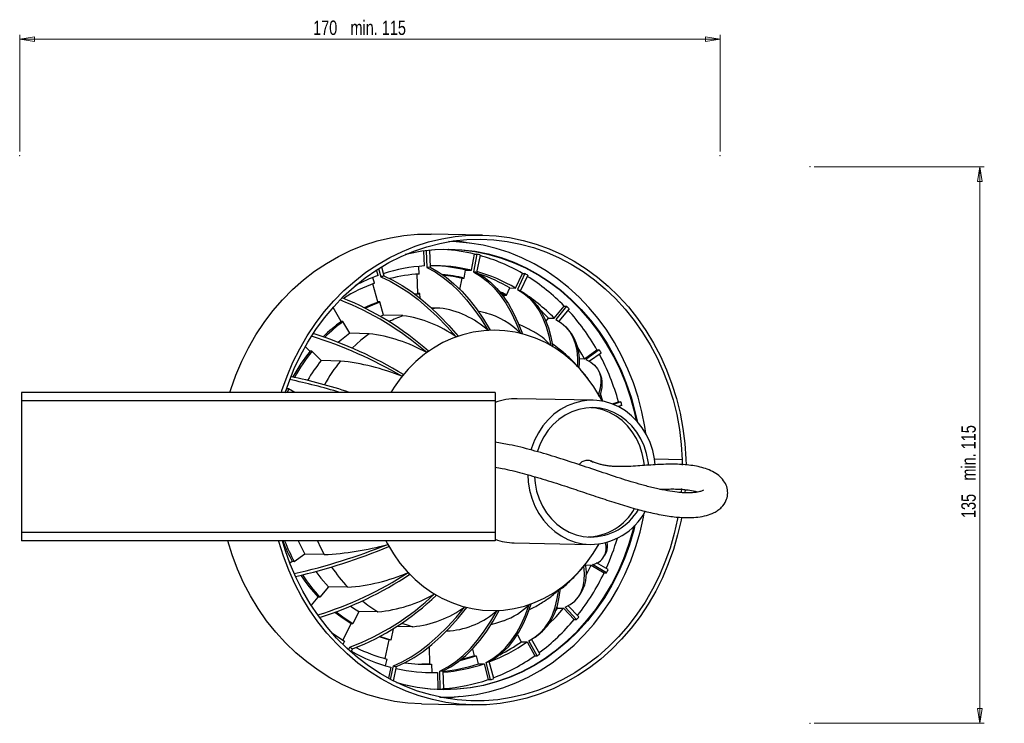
# Model space of a CAD drawing. Header units: millimetres. Extents: x -112 to 987, y -57 to 768.
# Tile 4 of 4: x 562 to 801, y 597 to 768. Entities that reach past the tile are written whole.
import ezdxf

# ---------------------------------------------------------------- set-up
doc = ezdxf.new("R2010")
doc.units = ezdxf.units.MM
doc.header["$PDSIZE"] = -1
doc.styles.add('SLDTEXTSTYLE0', font='TXT', dxfattribs={"width": 0.75})
doc.dimstyles.new('SLDDIMSTYLE1', dxfattribs={"dimtxt": 3.5, "dimasz": 3.556, "dimexe": 0, "dimexo": 0.0625, "dimgap": 0.875, "dimtad": 1, "dimdec": 0, "dimrnd": 1e-09, "dimzin": 12, "dimdsep": 46, "dimtxsty": 'SLDTEXTSTYLE0', "dimblk1": 'CLOSED', "dimblk2": 'CLOSED', "dimsah": 1, "dimcen": 0.09, "dimadec": 0, "dimazin": 3, "dimtfac": 1, "dimtofl": 0, "dimtmove": 0, "dimatfit": 3, "dimldrblk": 'CLOSED', "dimfxl": 0, "dimfrac": 2, "dimtolj": 1, "dimarcsym": 0})

# ---------------------------------------------------------------- blocks, each defined once
blk = doc.blocks.new('_Closed')
at = {"color": 0, "linetype": 'ByBlock', "lineweight": -2}
for p, q in [((-1, 0.166667), (0, 0)), ((-1, 0.166667), (-1, -0.166667)), ((0, 0), (-1, -0.166667)), ((0, 0), (-1, 0))]:
    blk.add_line(p, q, dxfattribs=at)
blk = doc.blocks.new('_D_1')
at = {"color": 7, "linetype": 'Continuous', "lineweight": 0}
for p, q in [((562.25, 736.12), (562.25, 764.37)), ((562.25, 763.37), (732.25, 763.37)), ((732.25, 736.12), (732.25, 764.37))]:
    blk.add_line(p, q, dxfattribs=at)
at = {"color": 7, "linetype": 'Continuous', "lineweight": 18, "xscale": 3.556, "yscale": 3.556, "rotation": 180.0000000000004}
blk.add_blockref('_Closed', (562.25, 763.37), dxfattribs=at)
at = {"color": 7, "linetype": 'Continuous', "lineweight": 18, "xscale": 3.556, "yscale": 3.556}
blk.add_blockref('_Closed', (732.25, 763.37), dxfattribs=at)
at = {"color": 7, "linetype": 'Continuous', "lineweight": 18, "char_height": 3.5, "attachment_point": 1, "style": 'SLDTEXTSTYLE0'}
for s, insert in [('170', (633.47, 767.88)), ('min. 115', (642.54, 767.88))]:
    blk.add_mtext(s, dxfattribs=dict(at, insert=insert))
blk = doc.blocks.new('_D_2')
at = {"color": 7, "linetype": 'Continuous', "lineweight": 0}
for p, q in [((755.09, 732.41), (796.32, 732.41)), ((795.32, 732.41), (795.32, 597.41)), ((755.09, 597.41), (796.32, 597.41))]:
    blk.add_line(p, q, dxfattribs=at)
at = {"color": 7, "linetype": 'Continuous', "lineweight": 18, "xscale": 3.556, "yscale": 3.556}
for p, rotation in [((795.32, 732.41), 90.0000000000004), ((795.32, 597.41), 270.0000000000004)]:
    blk.add_blockref('_Closed', p, dxfattribs=dict(at, rotation=rotation))
at = {"color": 7, "linetype": 'Continuous', "lineweight": 18, "char_height": 3.5, "attachment_point": 1, "rotation": 90, "style": 'SLDTEXTSTYLE0'}
for s, insert in [('min. 115', (790.81, 656.27)), ('135', (790.81, 647.2))]:
    blk.add_mtext(s, dxfattribs=dict(at, insert=insert))

msp = doc.modelspace()

# ---------------------------------------------------------------- linework, layer by layer
at = {"color": 7, "linetype": 'Continuous', "lineweight": 25}
for p, q in [((674.58, 715.83), (662.13, 716.08)), ((660.5, 708.35), (660.35, 711.97)), ((660.93, 712.05), (661.09, 707.98)), ((661.75, 712.14), (661.85, 708.02)), ((671.89, 707.31), (672.65, 711.22)), ((673.23, 711.21), (672.4, 706.95)), ((672.65, 711.22), (673.23, 711.21)), ((674.04, 711), (673.14, 706.76)), ((649.35, 707.7), (649.92, 705.69)), ((650.06, 708.14), (650.64, 705.94)), ((659.19, 706.38), (659.12, 708.25)), ((648.39, 704.16), (648, 705.56)), ((649.24, 706.04), (648.86, 707.39)), ((658.9, 701.66), (658.71, 706.35)), ((669.11, 702.67), (669.64, 705.39)), ((669.64, 705.39), (670.12, 705.38)), ((670.12, 705.38), (670.5, 707.34)), ((670.5, 707.34), (671.89, 707.31)), ((682.63, 702.98), (684.27, 706.54)), ((684.85, 706.53), (683.07, 702.65)), ((685.58, 706.09), (683.75, 702.26)), ((684.27, 706.54), (684.85, 706.53)), ((649.18, 699.66), (647.96, 704)), ((680.43, 701.23), (681.25, 703.01)), ((681.25, 703.01), (682.63, 702.98)), ((659.38, 701.65), (658.9, 701.66)), ((659.43, 700.54), (659.38, 701.65)), ((678.99, 701.8), (680, 701.24)), ((679.75, 700.8), (679.95, 701.24)), ((679.95, 701.24), (680.43, 701.23)), ((684.28, 701.95), (683.41, 702.46)), ((640.24, 694.89), (638.32, 698.29)), ((649.66, 699.65), (649.18, 699.66)), ((650.58, 696.39), (649.66, 699.65)), ((664.2, 698.13), (662.18, 698.17)), ((692.01, 695.66), (694.4, 698.62)), ((694.98, 698.61), (692.38, 695.38)), ((695.59, 697.98), (693.08, 694.98)), ((694.4, 698.62), (694.98, 698.61)), ((655.27, 696.29), (650.58, 696.39)), ((675.56, 696.87), (673.47, 697.34)), ((690, 694.91), (690.62, 695.68)), ((690.62, 695.68), (692.01, 695.66)), ((640.72, 694.88), (640.24, 694.89)), ((642.36, 692.01), (640.72, 694.88)), ((695.42, 692.96), (694.79, 693.62)), ((647.05, 691.91), (642.36, 692.01)), ((632.69, 687.69), (631.58, 688.83)), ((633.17, 687.68), (632.69, 687.69)), ((635.42, 685.38), (633.17, 687.68)), ((699.37, 685.84), (702.36, 688.01)), ((702.94, 688), (699.68, 685.63)), ((703.38, 687.21), (700.53, 685.22)), ((702.36, 688.01), (702.94, 688)), ((640.1, 685.29), (635.42, 685.38)), ((697.64, 683.97), (696.91, 684.82)), ((698.07, 685.87), (699.37, 685.84)), ((703.07, 682.45), (702.66, 683.18)), ((677.67, 677.67), (562.67, 677.67)), ((562.67, 677.67), (562.67, 675.67)), ((626.67, 677.59), (627.1, 678.54)), ((627.04, 678.54), (627, 678.57)), ((627.52, 678.53), (627.04, 678.54)), ((627.57, 678.51), (627.19, 677.67)), ((629, 677.67), (627.52, 678.53)), ((677.67, 677.67), (677.67, 675.67)), ((703.82, 675.52), (703.22, 677.36)), ((677.67, 675.67), (562.67, 675.67)), ((562.67, 675.67), (562.67, 643.67)), ((677.67, 675.67), (677.67, 643.67)), ((701.44, 675.77), (683, 676.15)), ((706.08, 674.87), (707.6, 675.42)), ((708.18, 675.41), (706.37, 674.76)), ((708.42, 674.52), (707.54, 674.22)), ((707.6, 675.42), (708.18, 675.41)), ((707.98, 673.99), (707.89, 674.34)), ((723.13, 661.33), (716.36, 661.47)), ((723.11, 660.04), (723.13, 661.33)), ((722.93, 654.33), (722.85, 653.36)), ((713.65, 647.38), (713.83, 648.36)), ((677.67, 643.67), (562.67, 643.67)), ((562.67, 643.67), (562.67, 641.67)), ((677.67, 643.67), (677.67, 641.67)), ((677.67, 641.67), (562.67, 641.67)), ((682.28, 641.16), (700.72, 640.78)), ((631.46, 638.42), (628.87, 636.61)), ((636.14, 638.32), (631.46, 638.42)), ((704.31, 638.19), (704.65, 638.91)), ((628.39, 636.62), (627.85, 636.24)), ((628.87, 636.61), (628.39, 636.62)), ((699.59, 635.82), (700.98, 635.79)), ((700.98, 635.79), (704.1, 633.9)), ((704.68, 633.89), (701.28, 635.95)), ((705.07, 634.72), (702.28, 636.33)), ((699.2, 635.51), (699.16, 635.46)), ((704.1, 633.9), (704.68, 633.89)), ((637.18, 630.51), (635.09, 628.01)), ((641.87, 630.41), (637.18, 630.51)), ((634.61, 628.02), (632.98, 626.07)), ((635.09, 628.01), (634.61, 628.02)), ((697.53, 627.65), (698.08, 628.33)), ((644.53, 624.55), (643.08, 621.53)), ((649.22, 624.45), (644.53, 624.55)), ((692.34, 624.71), (692.89, 625.35)), ((692.65, 625.6), (692.89, 625.35)), ((692.89, 625.35), (694.27, 625.32)), ((694.27, 625.32), (696.85, 622.59)), ((697.43, 622.57), (694.62, 625.55)), ((697.99, 623.26), (695.39, 625.92)), ((642.61, 621.54), (640.71, 617.57)), ((643.08, 621.53), (642.61, 621.54)), ((696.85, 622.59), (697.43, 622.57)), ((652.88, 620.33), (652.3, 617.61)), ((657.69, 620.85), (653.8, 620.93)), ((665.86, 619.82), (666.72, 619.84)), ((641.08, 617.34), (640.69, 616.53)), ((651.82, 617.62), (650.87, 613.11)), ((652.3, 617.61), (651.82, 617.62)), ((683.08, 618.88), (684.01, 617.18)), ((684.01, 617.18), (685.4, 617.15)), ((685.4, 617.15), (687.25, 613.75)), ((687.84, 613.74), (685.81, 617.44)), ((688.54, 614.24), (686.51, 617.81)), ((687.35, 618.34), (688.13, 618.9)), ((642.06, 615.23), (642.35, 615.86)), ((642.67, 614.68), (643.02, 615.46)), ((661.66, 615.97), (661.76, 611.78)), ((672.16, 615.43), (672.59, 613.79)), ((651.33, 612.99), (650.99, 611.38)), ((672.59, 613.79), (673.07, 613.78)), ((673.07, 613.78), (673.57, 611.87)), ((673.57, 611.87), (674.96, 611.84)), ((676.55, 608), (675.45, 612.17)), ((677.34, 608.28), (676.18, 612.42)), ((687.25, 613.75), (687.84, 613.74)), ((652.3, 611.01), (651.73, 608.34)), ((652.26, 608.06), (652.95, 611.35)), ((653.01, 607.67), (653.69, 611.16)), ((660.77, 609.75), (662.29, 609.77)), ((661.76, 611.78), (662.24, 611.77)), ((662.24, 611.77), (662.29, 609.77)), ((662.29, 609.77), (663.67, 609.74)), ((663.67, 609.74), (663.77, 605.75)), ((664.35, 605.73), (664.24, 610.09)), ((665.18, 605.77), (665, 610.12)), ((674.96, 611.84), (675.97, 608.01)), ((675.97, 608.01), (676.55, 608)), ((663, 605.73), (663.77, 605.75)), ((663.77, 605.75), (664.35, 605.73)), ((659.81, 602.11), (672.26, 601.85))]:
    msp.add_line(p, q, dxfattribs=at)
at = {"color": 7, "linetype": 'Continuous', "lineweight": 25, "flags": 128}
for points in [[(613.23, 677.67), (613.46, 678.39), (614.7, 681.86), (616.13, 685.23), (617.76, 688.48), (619.57, 691.62), (621.56, 694.61), (623.72, 697.45), (626.04, 700.12), (628.5, 702.62), (631.11, 704.94), (633.84, 707.05), (636.69, 708.97), (639.65, 710.66), (642.69, 712.14), (645.82, 713.39), (649.01, 714.41), (652.25, 715.19), (655.52, 715.73), (658.82, 716.03), (662.13, 716.08)], [(625.76, 677.67), (625.91, 678.14), (627.14, 681.6), (628.58, 684.97), (630.21, 688.23), (632.02, 691.36), (634.01, 694.35), (636.17, 697.19), (638.48, 699.87), (640.95, 702.37), (643.56, 704.68), (646.29, 706.8), (649.14, 708.71), (652.1, 710.41), (655.14, 711.89), (658.26, 713.14), (661.45, 714.16), (664.69, 714.94), (667.97, 715.48), (671.27, 715.78), (674.58, 715.83)], [(626.67, 677.59), (627.54, 680.11), (628.9, 683.48), (630.46, 686.75), (632.2, 689.89), (634.12, 692.9), (636.21, 695.76), (638.47, 698.46), (640.87, 700.98), (643.42, 703.32), (646.1, 705.47), (648.9, 707.42), (651.81, 709.15), (654.81, 710.66), (657.89, 711.95), (661.04, 713.01), (664.24, 713.83), (667.48, 714.41), (670.75, 714.74), (674.03, 714.84), (677.31, 714.69), (680.57, 714.3), (683.8, 713.66), (686.99, 712.79), (690.11, 711.68), (693.16, 710.34), (696.13, 708.77), (699, 706.99), (701.75, 705), (704.38, 702.81), (706.88, 700.42), (709.23, 697.86), (711.43, 695.12), (713.46, 692.23), (715.31, 689.19), (716.99, 686.02), (718.47, 682.73), (719.75, 679.33), (720.84, 675.85), (721.72, 672.29), (722.38, 668.68), (722.84, 665.02), (723.07, 661.33)], [(674.58, 715.83), (677.89, 715.64), (681.17, 715.21), (684.42, 714.53), (687.63, 713.62), (690.77, 712.47), (693.84, 711.1), (696.83, 709.5), (699.71, 707.68), (702.48, 705.65), (705.12, 703.43), (707.63, 701.01), (710, 698.41), (712.2, 695.64), (714.24, 692.72), (716.11, 689.65), (717.79, 686.44), (719.29, 683.12), (720.58, 679.7), (721.68, 676.18), (722.56, 672.6), (723.24, 668.95), (723.71, 665.26), (723.95, 661.54), (723.99, 660.11)], [(711.93, 670.86), (711.46, 673.03), (710.51, 676.51), (709.36, 679.91), (708.01, 683.21), (706.46, 686.4), (704.72, 689.46), (702.8, 692.37), (700.7, 695.14), (698.44, 697.73), (696.03, 700.14), (693.48, 702.36), (690.8, 704.38), (688, 706.19), (685.1, 707.78), (682.1, 709.14), (679.04, 710.27), (675.9, 711.15), (672.73, 711.8), (669.51, 712.2), (666.28, 712.35), (663.05, 712.25), (659.83, 711.9), (656.64, 711.31), (655.82, 711.11)], [(656.3, 711.32), (656.67, 711.4), (659.87, 712), (663.09, 712.35), (666.33, 712.45), (669.57, 712.29), (672.78, 711.9), (675.97, 711.25), (679.11, 710.36), (682.18, 709.23), (685.18, 707.87), (688.09, 706.28), (690.89, 704.47), (693.58, 702.45), (696.14, 700.22), (698.55, 697.8), (700.81, 695.2), (702.91, 692.44), (704.84, 689.51), (706.58, 686.45), (708.14, 683.25), (709.49, 679.95), (710.64, 676.54), (711.59, 673.05), (712.1, 670.66)], [(714.22, 667.67), (713.96, 669.38), (713.26, 672.99), (712.34, 676.52), (711.21, 679.98), (709.88, 683.35), (708.35, 686.61), (706.63, 689.74), (704.73, 692.74), (702.66, 695.59), (700.42, 698.27), (698.03, 700.78), (695.49, 703.1), (692.82, 705.22), (690.03, 707.14), (687.13, 708.84), (684.13, 710.32), (681.05, 711.58), (677.91, 712.59), (674.71, 713.37), (671.47, 713.9), (668.2, 714.19), (666.43, 714.24)], [(668.33, 714.52), (668.66, 714.46), (671.34, 713.92)], [(661.09, 707.98), (663.07, 706.91), (665.03, 705.58), (666.96, 704.01), (668.86, 702.21), (670.71, 700.16), (672.51, 697.9), (674.25, 695.41), (675.93, 692.72)], [(661.85, 708.02), (663.82, 706.94), (665.76, 705.62), (667.66, 704.05), (669.53, 702.24), (671.35, 700.19), (673.11, 697.92), (674.82, 695.44), (676.46, 692.74)], [(649.92, 705.69), (652.14, 704.66), (654.39, 703.39), (656.67, 701.9), (658.97, 700.17), (661.27, 698.22), (663.59, 696.06), (665.89, 693.69), (668.18, 691.12)], [(650.64, 705.94), (652.85, 704.91), (655.08, 703.64), (657.34, 702.13), (659.61, 700.4), (661.89, 698.44), (664.16, 696.26), (666.43, 693.88), (668.68, 691.3)], [(664.91, 706.23), (667.45, 705.86), (669.69, 705.39)], [(672.4, 706.95), (674.14, 705.9), (675.8, 704.6), (677.38, 703.06), (678.86, 701.29), (680.25, 699.29), (681.54, 697.07), (682.71, 694.64), (683.78, 692)], [(673.14, 706.76), (674.87, 705.71), (676.51, 704.42), (678.06, 702.89), (679.52, 701.12), (680.88, 699.13), (682.13, 696.92), (683.27, 694.5), (684.29, 691.87)], [(658.13, 701.55), (658.66, 701.58), (659.38, 701.62)], [(659.38, 701.59), (659.14, 701.58), (658.19, 701.5)], [(680.43, 701.23), (679.42, 701.8), (678.67, 702.19)], [(683.07, 702.65), (684.59, 701.69), (685.97, 700.5), (687.21, 699.1), (688.31, 697.48), (689.26, 695.66), (690.06, 693.64), (690.7, 691.42), (691.19, 689.02)], [(684.28, 701.95), (685.24, 701.3), (686.61, 700.12), (687.83, 698.73), (688.9, 697.13), (689.82, 695.33), (690.59, 693.32), (691.2, 691.12), (691.65, 688.74)], [(645.96, 698.24), (647.38, 698.88), (649.34, 699.65)], [(649.68, 699.59), (647.86, 698.87), (646.2, 698.12)], [(664.2, 698.13), (662.94, 698.03), (662.39, 697.97)], [(650.58, 696.39), (650.14, 696.22), (649.83, 696.1)], [(690.62, 695.68), (689.07, 697.2), (688.59, 697.64)], [(692.38, 695.38), (693.7, 694.57), (694.83, 693.58), (695.78, 692.4), (696.54, 691.05), (697.11, 689.52), (697.49, 687.83), (697.66, 685.98), (697.64, 683.97)], [(642.36, 692.01), (640.37, 690.45), (639.64, 689.82)], [(647.05, 691.91), (645.05, 690.35), (642.93, 688.42)], [(703.6, 675.56), (703.05, 676.6), (701.63, 678.99), (700.03, 681.23), (698.27, 683.32), (696.35, 685.22), (694.3, 686.94), (692.13, 688.45), (689.84, 689.75), (687.47, 690.82), (685.03, 691.67), (682.53, 692.27), (679.99, 692.64), (677.43, 692.76), (674.87, 692.64), (672.33, 692.27), (669.82, 691.66), (667.37, 690.82), (664.99, 689.74), (662.7, 688.44), (660.51, 686.93), (658.44, 685.21), (656.51, 683.3), (654.73, 681.22), (653.11, 678.97), (652.3, 677.67)], [(699.37, 685.84), (698.73, 686.93), (697.71, 688.56)], [(699.68, 685.63), (700.85, 685.03), (701.79, 684.29), (702.51, 683.42), (703.01, 682.42), (703.28, 681.3), (703.32, 680.05), (703.13, 678.69), (702.72, 677.21)], [(716.53, 660.12), (716.34, 661.57), (715.9, 663.58), (715.25, 665.52), (714.4, 667.35), (713.36, 669.06), (712.15, 670.61), (710.78, 671.99), (709.28, 673.18), (707.66, 674.16), (705.95, 674.92), (704.18, 675.44), (702.35, 675.73), (700.52, 675.76), (698.68, 675.55), (696.89, 675.1), (695.15, 674.42), (693.49, 673.5), (691.94, 672.38), (690.52, 671.05), (689.25, 669.55), (688.14, 667.89), (687.22, 666.09), (686.49, 664.18), (686.35, 663.73)], [(714.93, 660.02), (714.82, 660.94), (714.42, 662.86), (713.82, 664.7), (713.01, 666.45), (712.01, 668.06), (710.85, 669.53), (709.52, 670.81), (708.07, 671.9), (706.5, 672.77), (704.85, 673.41), (703.14, 673.82), (701.4, 673.98), (699.65, 673.89), (697.93, 673.55), (696.25, 672.98), (694.65, 672.17), (693.15, 671.14), (691.78, 669.92), (690.55, 668.5), (689.49, 666.93), (688.61, 665.22), (687.93, 663.4), (687.9, 663.29)], [(713.88, 659.95), (713.76, 660.96), (713.36, 662.88), (712.76, 664.73), (711.95, 666.47), (710.95, 668.09), (709.79, 669.55), (708.46, 670.83), (707.01, 671.92), (705.44, 672.79), (703.79, 673.43), (702.08, 673.84), (700.87, 673.97)], [(685.56, 657.68), (685.67, 656.01), (686.01, 653.97), (686.56, 652), (687.31, 650.11), (688.26, 648.34), (689.38, 646.7), (690.67, 645.23), (692.11, 643.94), (693.67, 642.86), (695.34, 641.99), (697.09, 641.35), (698.89, 640.94), (700.72, 640.78)], [(687.17, 657.21), (687.34, 655.62), (687.73, 653.7), (688.34, 651.85), (689.15, 650.11), (690.14, 648.49), (691.31, 647.03), (692.63, 645.75), (694.09, 644.66), (695.65, 643.79), (697.3, 643.15), (699.02, 642.74), (700.76, 642.58)], [(723.8, 654.09), (723.8, 654.09), (723.74, 653.31)], [(722.9, 647.32), (722.79, 646.71), (721.96, 643.1), (720.93, 639.55), (719.69, 636.08), (718.26, 632.71), (716.63, 629.46), (714.82, 626.32), (712.83, 623.33), (710.67, 620.49), (708.35, 617.82), (705.89, 615.32), (703.28, 613), (700.55, 610.89), (697.7, 608.97), (694.74, 607.28), (691.7, 605.8), (688.57, 604.55), (685.38, 603.53), (682.14, 602.75), (678.87, 602.21), (675.57, 601.91), (672.26, 601.85), (668.95, 602.04), (665.66, 602.48), (662.41, 603.15), (659.21, 604.06), (656.06, 605.21), (652.99, 606.59), (650.01, 608.19), (647.13, 610.01), (644.36, 612.03), (641.71, 614.26), (639.2, 616.68), (636.84, 619.28), (634.63, 622.04), (632.59, 624.97), (630.73, 628.04), (629.04, 631.24), (627.55, 634.56), (626.25, 637.99), (625.16, 641.5), (625.11, 641.67)], [(722.02, 647.43), (721.94, 647.02), (721.13, 643.43), (720.1, 639.92), (718.88, 636.48), (717.46, 633.14), (715.84, 629.91), (714.04, 626.81), (712.06, 623.85), (709.92, 621.04), (707.61, 618.4), (705.16, 615.93), (702.57, 613.65), (699.85, 611.57), (697.01, 609.69), (694.07, 608.03), (691.05, 606.58), (687.94, 605.37), (684.77, 604.39), (681.56, 603.65), (678.3, 603.14), (675.03, 602.88), (671.75, 602.87), (668.47, 603.1), (665.22, 603.57), (662.01, 604.28), (658.84, 605.23), (655.74, 606.41), (652.71, 607.83), (649.77, 609.46), (646.94, 611.31), (644.22, 613.37), (641.63, 615.62), (639.18, 618.07), (636.88, 620.69), (634.74, 623.48), (632.76, 626.42), (630.97, 629.5), (629.35, 632.71), (627.93, 636.04), (626.71, 639.46), (626.04, 641.67)], [(711.59, 645.45), (711.28, 644.22), (710.26, 640.74), (709.04, 637.36), (707.61, 634.07), (705.99, 630.91), (704.19, 627.87), (702.2, 624.98), (700.04, 622.24), (697.72, 619.68), (695.26, 617.3), (692.65, 615.12), (689.92, 613.14), (687.08, 611.37), (684.14, 609.83), (681.11, 608.51), (678.02, 607.43), (674.86, 606.59), (671.66, 606), (668.44, 605.65), (665.2, 605.55), (661.96, 605.7), (658.75, 606.1), (655.56, 606.75), (654.18, 607.11)], [(664.17, 603.77), (666.6, 603.76), (669.88, 603.97), (673.13, 604.42), (676.35, 605.11), (679.53, 606.05), (682.64, 607.22), (685.67, 608.62), (688.62, 610.25), (691.47, 612.09), (694.2, 614.15), (696.8, 616.4), (699.27, 618.85), (701.59, 621.47), (703.74, 624.27), (705.73, 627.21), (707.54, 630.3), (709.16, 633.52), (710.59, 636.85), (711.81, 640.28), (712.83, 643.79), (713.65, 647.38)], [(653.7, 607.33), (655.53, 606.85), (658.71, 606.2), (661.92, 605.8), (665.15, 605.65), (668.39, 605.75), (671.6, 606.1), (674.8, 606.69), (677.95, 607.53), (681.04, 608.61), (684.06, 609.92), (687, 611.46), (689.83, 613.22), (692.56, 615.2), (695.16, 617.38), (697.62, 619.76), (699.93, 622.31), (702.08, 625.04), (704.07, 627.93), (705.87, 630.96), (707.49, 634.12), (708.91, 637.4), (710.14, 640.78), (711.15, 644.24), (711.41, 645.27)], [(659.81, 602.11), (656.5, 602.3), (653.22, 602.73), (649.97, 603.4), (646.76, 604.32), (643.62, 605.46), (640.54, 606.84), (637.56, 608.44), (634.68, 610.26), (631.91, 612.29), (629.26, 614.51), (626.75, 616.93), (624.39, 619.53), (622.19, 622.3), (620.14, 625.22), (618.28, 628.29), (616.6, 631.5), (615.1, 634.82), (613.81, 638.24), (612.74, 641.67)], [(629.86, 641.67), (630.55, 640.18), (631.46, 638.42)], [(634.51, 641.67), (635.24, 640.08), (636.14, 638.32)], [(651.13, 641.67), (651.53, 640.93), (652.95, 638.54), (654.55, 636.29), (656.31, 634.21), (658.23, 632.3), (660.28, 630.59), (662.46, 629.08), (664.74, 627.78), (667.11, 626.7), (669.55, 625.86), (672.06, 625.25), (674.59, 624.89), (677.15, 624.77), (679.71, 624.89), (682.25, 625.26), (684.76, 625.86), (687.21, 626.71), (689.59, 627.79), (691.88, 629.09), (694.07, 630.6), (696.14, 632.32), (698.07, 634.23), (699.85, 636.31), (701.47, 638.56), (702.89, 640.91)], [(699.74, 633.37), (700.15, 634.13), (700.98, 635.79)], [(634.12, 634.21), (635.35, 632.61), (637.18, 630.51)], [(694.62, 625.55), (695.89, 626.22), (696.97, 627.06), (697.85, 628.07), (698.53, 629.25), (699.01, 630.59), (699.28, 632.08), (699.34, 633.73), (699.2, 635.51)], [(685.81, 617.44), (687.27, 618.28), (688.58, 619.34), (689.74, 620.6), (690.73, 622.07), (691.57, 623.74), (692.24, 625.61), (692.75, 627.66), (693.09, 629.89)], [(688.13, 618.9), (689.19, 619.77), (690.33, 621.02), (691.3, 622.48), (692.11, 624.13), (692.76, 625.97), (693.23, 628), (693.54, 630.2)], [(675.45, 612.17), (677.13, 613.12), (678.71, 614.31), (680.19, 615.74), (681.56, 617.4), (682.83, 619.29), (683.97, 621.39), (685, 623.71), (685.9, 626.23)], [(676.18, 612.42), (677.84, 613.37), (679.4, 614.56), (680.86, 615.98), (682.21, 617.63), (683.44, 619.51), (684.55, 621.6), (685.54, 623.9), (686.4, 626.4)], [(642.72, 621.53), (640.49, 622.98), (638.74, 624.29)], [(639.06, 624.41), (640.97, 622.97), (643.11, 621.58)], [(642.57, 625.83), (643.95, 624.91), (644.53, 624.55)], [(652.95, 611.35), (655.11, 612.32), (657.28, 613.53), (659.46, 614.99), (661.65, 616.68), (663.84, 618.6), (666.01, 620.74), (668.16, 623.09), (670.29, 625.66)], [(653.69, 611.16), (655.83, 612.13), (657.98, 613.35), (660.15, 614.81), (662.31, 616.51), (664.46, 618.44), (666.6, 620.59), (668.71, 622.95), (670.8, 625.53)], [(664.24, 610.09), (666.16, 611.09), (668.03, 612.33), (669.86, 613.83), (671.64, 615.56), (673.37, 617.54), (675.02, 619.73), (676.61, 622.15), (678.12, 624.78)], [(665, 610.12), (666.9, 611.12), (668.76, 612.37), (670.56, 613.86), (672.32, 615.6), (674.01, 617.57), (675.63, 619.76), (677.18, 622.18), (678.65, 624.81)], [(690.64, 621.45), (692.44, 623.26), (694.27, 625.32)], [(654.94, 621.71), (656.27, 621.26), (657.69, 620.85)], [(637.92, 619.47), (638.77, 618.85), (641.08, 617.34)], [(652.07, 617.61), (651.07, 617.88), (649.56, 618.35)], [(649.74, 618.45), (651.55, 617.87), (652.32, 617.66)], [(669.16, 612.67), (670.85, 613.1), (673.07, 613.78)], [(672.64, 613.79), (670.41, 613.11), (669.36, 612.83)], [(661.8, 611.78), (661.4, 611.77), (659.9, 611.76)], [(669.09, 603.9), (668.02, 603.71), (666.06, 603.42)]]:
    msp.add_lwpolyline(points, dxfattribs=at)
at = {"color": 7, "linetype": 'Continuous', "lineweight": 25}
for centre, radius, start, end in [((662.68, 670.19), 42.22, 76.3387, 86.6036), ((663.16, 669.72), 42.7, 75.2411, 76.3559), ((662.21, 668.57), 43.91, 59.8436, 74.4129), ((662.73, 669), 39.41, 93.2511, 108.0746), ((663.26, 669.41), 38.63, 92.0912, 93.2171), ((662.67, 669.42), 38.99, 76.3326, 91.2206), ((661.28, 669.38), 39.06, 76.3404, 87.7987), ((663.36, 667.16), 41.36, 109.9593, 118.4249), ((663.6, 667.95), 40.14, 108.8256, 109.9231), ((661.32, 668.79), 37.65, 93.2337, 104.1992), ((661.26, 668.93), 37.52, 76.3429, 84.5167), ((663.15, 668.84), 39.21, 75.2411, 76.3559), ((662.24, 667.89), 40.58, 59.8363, 74.359), ((660.75, 667.68), 40.85, 59.8688, 71.2975), ((662.06, 667.18), 45.47, 58.8518, 59.9208), ((660.3, 665.43), 47.59, 44.221, 58.0875), ((662.05, 666.6), 39.97, 109.9852, 122.0624), ((614.64, 635.2), 70.32, 48.2244, 68.3818), ((660.47, 664.97), 44.01, 44.2183, 58.0374), ((613.71, 633), 72.05, 48.936, 68.6153), ((661.26, 676.32), 22.01, 48.185, 82.3153), ((659.4, 663.87), 49.73, 43.3048, 44.3119), ((666.39, 665.63), 32.61, 109.9381, 116.4492), ((651.4, 667.89), 28.66, 54.1577, 82.2393), ((671.05, 679.93), 17.54, 43.4585, 75.7024), ((656.9, 662.23), 52.26, 29.5555, 42.6777), ((663.01, 663.53), 38.7, 125.872, 134.3755), ((663.51, 663.5), 38.73, 125.9898, 134.6162), ((600.39, 588.36), 108.04, 59.6283, 72.3849), ((601.19, 592.12), 104.96, 58.9189, 72.0693), ((642.28, 653.7), 38.51, 60.8335, 82.8902), ((677.67, 664.93), 27.86, 108.8256, 109.9231), ((677.44, 665.95), 26.81, 92.0912, 93.2171), ((677.36, 665.56), 27.21, 75.2411, 76.3559), ((680.65, 680.16), 13.77, 40.0476, 59.748), ((686.07, 685.31), 12.08, 351.7303, 39.3098), ((676.66, 663.94), 28.98, 58.8518, 59.9208), ((666.08, 660.78), 42.84, 141.0748, 151.1839), ((666.58, 660.76), 42.85, 141.1396, 151.3119), ((678.73, 662.94), 30.12, 124.9191, 125.9609), ((655.65, 661.1), 54.41, 28.6823, 29.6308), ((653.27, 660.2), 56.42, 15.6521, 28.2633), ((665.98, 660.74), 39.26, 141.1229, 149.6285), ((670.77, 660.57), 39.39, 141.1305, 151.2762), ((634.44, 630.68), 54.9, 67.9834, 84.0808), ((674.97, 661.83), 31.69, 43.3048, 44.3119), ((595.03, 531.14), 153.98, 72.1166, 77.6048), ((680.74, 660.81), 33.06, 140.1033, 141.0825), ((696.71, 679.66), 6.95, 334.8408, 23.7301), ((595.42, 528.15), 156.02, 73.409, 78.0268), ((672.57, 660.07), 34.67, 28.6823, 29.6308), ((682.73, 662.17), 13.98, 88.9072, 111.2179), ((652.13, 659.63), 58.22, 14.8174, 15.7239), ((700.02, 658.78), 2.41, 53.1098, 145.4074), ((699.63, 656.27), 13.68, 272.5102, 330.3546), ((700.62, 656.1), 15.32, 270.3627, 331.5804), ((700.73, 656.19), 13.61, 270.1186, 329.3344), ((667.27, 657.88), 44.26, 201.4813, 208.7152), ((667.75, 657.88), 44.27, 201.4681, 208.6688), ((596.91, 776.14), 145.95, 282.6576, 292.0019), ((632.78, 708.08), 69.84, 272.7618, 285.6218), ((682.01, 657.46), 34.67, 208.6823, 209.6308), ((682.58, 655.11), 13.95, 249.3773, 268.7702), ((700.62, 639.9), 4.01, 279.4562, 18.9577), ((652.14, 658.74), 57.59, 335.643, 343.4127), ((701.22, 640.35), 3.72, 337.243, 15.0245), ((597.39, 770.53), 141.15, 283.03, 292.7028), ((690.34, 633.79), 9.47, 324.8186, 13.2113), ((673.84, 656.72), 33.06, 320.1033, 321.0825), ((664.94, 656.11), 40.94, 213.7066, 223.2645), ((608.06, 709.04), 89.38, 287.2641, 302.8549), ((608.82, 706.06), 87.02, 287.5224, 303.567), ((669.47, 656.37), 37.89, 213.754, 223.2405), ((638.5, 676.57), 46.28, 274.1762, 292.9615), ((679.61, 655.69), 31.69, 223.3048, 224.3119), ((655.21, 657.23), 54.17, 321.6087, 334.489), ((653.89, 658.22), 56.32, 334.4037, 335.3306), ((664.44, 656.11), 40.92, 213.8796, 223.349), ((620.57, 673.36), 61.5, 290.7485, 313.5396), ((646.21, 657.84), 33.52, 275.1444, 299.9196), ((677.92, 653.58), 28.98, 238.8518, 239.9208), ((684.23, 637.58), 11.73, 301.9847, 319.0021), ((675.85, 654.58), 30.12, 304.9191, 305.9609), ((621.41, 671.62), 60.17, 291.0491, 314.243), ((666.9, 653.69), 34.17, 231.0299, 238.827), ((674.44, 637.4), 16, 289.333, 315.7372), ((676.91, 652.59), 27.86, 288.8256, 289.9231), ((655.27, 646.09), 25.36, 275.4907, 306.312), ((665, 639.43), 19.66, 275.0208, 311.8569), ((677.22, 651.97), 27.21, 255.2411, 256.3559), ((677.14, 651.57), 26.81, 272.0912, 273.2171), ((658.66, 654.43), 49.72, 306.6807, 320.1796), ((657.64, 655.84), 51.87, 320.1033, 321.0825), ((661.27, 651.61), 42.06, 290.8047, 304.9933), ((659.54, 652.21), 42.74, 296.7932, 304.9383), ((663.95, 651.59), 41.75, 238.8518, 239.9208), ((662.64, 650.14), 40.47, 240.5743, 255.1881), ((661.22, 650.42), 38.72, 243.4808, 255.1947), ((660.78, 652.5), 47.26, 304.9191, 305.9609), ((660.88, 649.06), 37.32, 262.1236, 272.089), ((660.78, 649.33), 39.59, 276.1364, 288.8625), ((662.5, 650.16), 40.14, 288.8256, 289.9231), ((661.19, 650.98), 45.45, 290.743, 304.997), ((662.94, 649.26), 39.21, 255.2411, 256.3559), ((662.25, 648.69), 38.97, 257.1727, 272.0804), ((662.83, 648.69), 38.63, 272.0912, 273.2171), ((662.17, 649.25), 39.53, 274.1183, 288.8671), ((662.15, 648.46), 42.74, 274.056, 288.8658), ((662.45, 649.37), 43.71, 288.8256, 289.9231), ((662.81, 647.77), 42.07, 272.0912, 273.2171)]:
    msp.add_arc(centre, radius, start, end, dxfattribs=at)
for points, knots in [([(687.62, 692.01), (686.82, 692.48), (685.41, 693.28), (683.93, 693.93), (683.31, 694.21)], [0, 0, 0, 0, 0.575877, 1, 1, 1, 1]), ([(696.88, 684.81), (696.46, 685.25), (695.3, 686.44), (693.51, 687.99), (692.1, 689.03), (691.53, 689.45)], [0, 0, 0, 0, 0.25822, 0.701581, 1, 1, 1, 1]), ([(700.31, 680.82), (700.13, 681.07), (699.43, 682.05), (698.63, 682.94), (698.03, 683.61)], [0, 0, 0, 0, 0.256758, 1, 1, 1, 1]), ([(728.21, 653.91), (728.22, 653.93), (728.25, 653.99), (727.84, 653.73), (726.9, 653.49), (725.85, 653.34), (724.7, 653.28), (723.37, 653.31), (721.62, 653.45), (719.4, 653.79), (716.73, 654.34), (713.11, 655.26), (708.56, 656.64), (703.16, 658.43), (697.69, 660.27), (692.19, 662.06), (686.66, 663.67), (681.85, 664.9), (678.81, 665.41), (677.67, 665.6)], [0, 0, 0, 0, 0.0128814, 0.0452632, 0.0731733, 0.0960733, 0.1199169, 0.1462435, 0.1753495, 0.2192549, 0.2682131, 0.3205044, 0.4166469, 0.518562, 0.6228086, 0.7276549, 0.8335617, 0.9376628, 1, 1, 1, 1]), ([(677.67, 659.52), (678.24, 659.42), (680.46, 659.05), (684.3, 658.08), (689.32, 656.67), (694.18, 655.11), (698.82, 653.56), (703.15, 652.1), (707.43, 650.71), (711.5, 649.48), (715.49, 648.45), (719.24, 647.7), (722.41, 647.33), (724.88, 647.27), (726.97, 647.4), (728.93, 647.77), (730.57, 648.37), (731.78, 649.09), (732.84, 649.98), (733.72, 651.21), (734.18, 652.89), (734.05, 654.48), (733.4, 655.98), (732.31, 657.27), (730.88, 658.3), (729.18, 659.08), (726.9, 659.74), (723.84, 660.2), (720, 660.29), (716.66, 660.14), (713.87, 659.95), (711.65, 659.79), (709.37, 659.67), (707.49, 659.65), (706.08, 659.72), (705.05, 659.84), (704.06, 660), (703.12, 660.23), (702.21, 660.5), (701.42, 660.77), (700.95, 660.94), (700.75, 661.01)], [0, 0, 0, 0, 0.015826, 0.060679, 0.108766, 0.159121, 0.200218, 0.241289, 0.281692, 0.319794, 0.353652, 0.390317, 0.42157, 0.440751, 0.460951, 0.482927, 0.503838, 0.516063, 0.528759, 0.550677, 0.568277, 0.585663, 0.603742, 0.62271, 0.642934, 0.663194, 0.682414, 0.719104, 0.754601, 0.79295, 0.812914, 0.833647, 0.856205, 0.879916, 0.892352, 0.905721, 0.920562, 0.937569, 0.957629, 0.98158, 1, 1, 1, 1]), ([(717.67, 654.17), (718.41, 654.2), (719.67, 654.25), (721.32, 654.25), (722.72, 654.2), (724.2, 654.07), (725.53, 653.85), (726.46, 653.63), (726.77, 653.51), (726.82, 653.49)], [0, 0, 0, 0, 0.220149, 0.372372, 0.498334, 0.653767, 0.850452, 0.974818, 1, 1, 1, 1]), ([(693.5, 629.91), (693.67, 630.04), (694.62, 630.78), (696.21, 632.27), (698.03, 634.1), (699.04, 635.34), (699.43, 635.83)], [0, 0, 0, 0, 0.076925, 0.430477, 0.778628, 1, 1, 1, 1]), ([(685.86, 624.92), (686.07, 625.02), (687.2, 625.57), (688.93, 626.59), (690.38, 627.6), (691, 628.02)], [0, 0, 0, 0, 0.116733, 0.626697, 1, 1, 1, 1]), ([(676.58, 621.37), (677, 621.47), (678.09, 621.73), (679.14, 622.11), (679.79, 622.34)], [0, 0, 0, 0, 0.385844, 1, 1, 1, 1])]:
    msp.add_open_spline(points, degree=3, knots=knots, dxfattribs=at)
at = {"color": 7, "linetype": 'Continuous', "lineweight": 0}
for p in [(562.25, 735.12), (732.25, 735.12), (754.09, 732.41), (754.09, 597.41)]:
    msp.add_point(p, dxfattribs=at)

# ---------------------------------------------------------------- dimensions: what is measured, and where the dimension line sits
at = {"color": 7, "linetype": 'Continuous', "lineweight": 18}
dim = msp.add_linear_dim(base=(732.25, 763.37), p1=(562.25, 735.12), p2=(732.25, 735.12), text='<> min.  115', dimstyle='SLDDIMSTYLE1', dxfattribs=at)
dim.commit()
dim.dimension.update_dxf_attribs({"geometry": '_D_1', "text_midpoint": (647.25, 763.37), "dimtype": 160})
dim = msp.add_linear_dim(base=(795.32, 597.41), p1=(754.09, 732.41), p2=(754.09, 597.41), angle=90, text='<> min.  115', dimstyle='SLDDIMSTYLE1', dxfattribs=at)
dim.commit()
dim.dimension.update_dxf_attribs({"geometry": '_D_2', "text_midpoint": (795.32, 660.98), "dimtype": 160})

doc.saveas('drawing.dxf')
